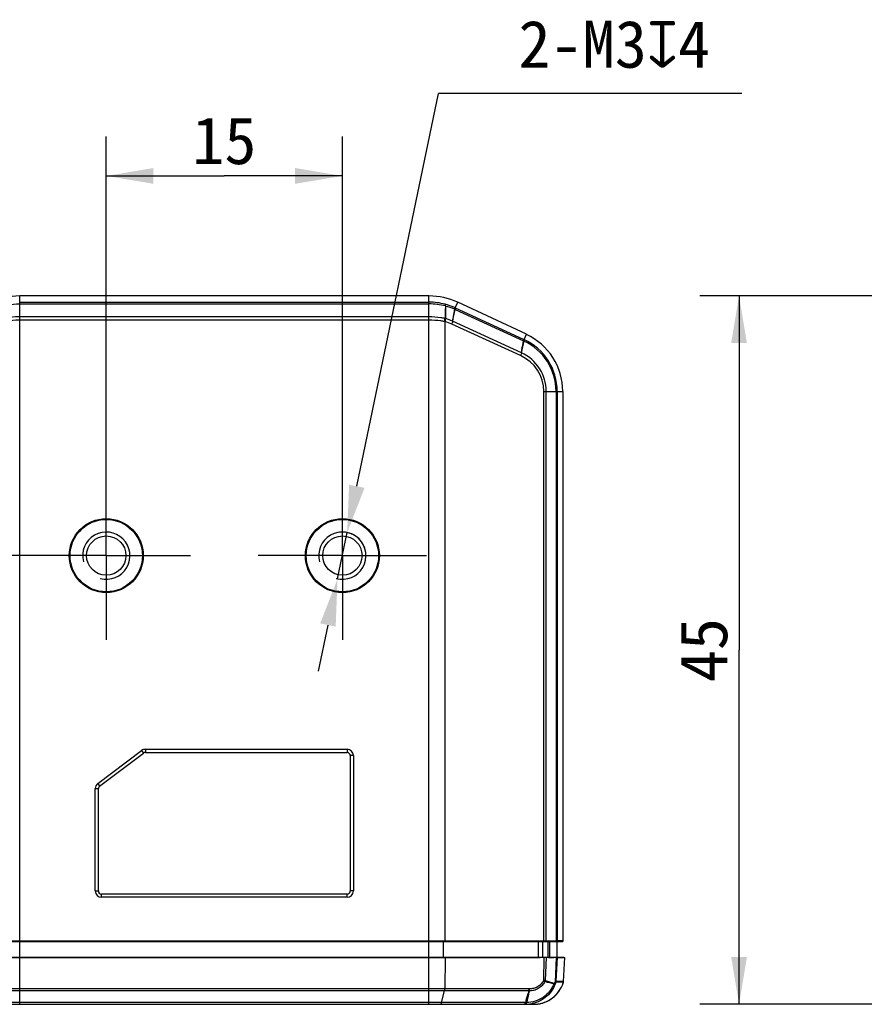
# Model space of a CAD drawing. Header units: millimetres. Extents: x 30 to 265, y 55 to 191.
# Tile 2 of 10: x 68 to 122, y 95 to 157. Entities that reach past the tile are written whole.
import ezdxf
from ezdxf.enums import TextEntityAlignment as Align

# ---------------------------------------------------------------- set-up
doc = ezdxf.new("R2010")
doc.units = ezdxf.units.MM
doc.header["$LTSCALE"] = 16.335
doc.header["$PDMODE"] = 3
doc.header["$PDSIZE"] = 8
doc.linetypes.add('CENTER', pattern=[0.6, 0.375, -0.075, 0.075, -0.075])
doc.layers.get('0').update_dxf_attribs({"linetype": 'CONTINUOUS'})
doc.layers.get('Defpoints').update_dxf_attribs({"linetype": 'CONTINUOUS'})
for name, color, linetype in [('00_COMPONENTS', 7, 'CONTINUOUS'), ('07_ALL_HOLES', 7, 'CONTINUOUS'), ('51__DRAFT_DIMS', 7, 'CONTINUOUS')]:
    doc.layers.add(name, color=color, linetype=linetype)
doc.styles.get("Standard").update_dxf_attribs({"font": 'simfang.ttf'})
doc.dimstyles.new('DIMSTYLE_4', dxfattribs={"dimtxt": 3, "dimasz": 3, "dimexe": 2.5, "dimexo": 0.5, "dimgap": 0.75, "dimtad": 1, "dimdsep": 46, "dimtxsty": 'Standard', "dimblk": '_FILLED', "dimblk1": '_FILLED', "dimblk2": '_FILLED', "dimcen": 0.09, "dimclrt": 3, "dimazin": 2, "dimtp": 0.2, "dimtm": 0.2, "dimtfac": 1, "dimtofl": 0, "dimtmove": 0, "dimatfit": 3, "dimldrblk": '_FILLED', "dimfxl": 1, "dimtolj": 1, "dimarcsym": 0})
doc.dimstyles.new('DIMSTYLE_5', dxfattribs={"dimtxt": 3, "dimasz": 3, "dimexe": 2.5, "dimexo": 0.5, "dimtad": 1, "dimdsep": 46, "dimtxsty": 'Standard', "dimblk": '_FILLED', "dimblk1": '_FILLED', "dimblk2": '_FILLED', "dimcen": 0.09, "dimclrt": 3, "dimazin": 2, "dimtp": 0.1, "dimtm": 0.1, "dimtfac": 1, "dimtmove": 0, "dimatfit": 2, "dimldrblk": '_FILLED', "dimfxl": 1, "dimtolj": 1, "dimarcsym": 0})
doc.dimstyles.new('DIMSTYLE_6', dxfattribs={"dimtxt": 3, "dimasz": 3, "dimexe": 2.5, "dimexo": 0.5, "dimgap": 0.75, "dimtad": 1, "dimdec": 1, "dimdsep": 46, "dimtxsty": 'Standard', "dimblk": '_FILLED', "dimblk1": '_FILLED', "dimblk2": '_FILLED', "dimcen": 0.09, "dimclrt": 3, "dimazin": 2, "dimtp": 0.3, "dimtm": 0.3, "dimtfac": 1, "dimtdec": 1, "dimtofl": 0, "dimtmove": 0, "dimatfit": 3, "dimldrblk": '_FILLED', "dimfxl": 1, "dimtolj": 1, "dimarcsym": 0})

# ---------------------------------------------------------------- blocks, each defined once
blk = doc.blocks.new('_FILLED')
at = {"color": 0, "linetype": 'ByBlock'}
blk.add_solid([(0, 0), (-1, 0.167), (-1, -0.167)], dxfattribs=at)
blk = doc.blocks.new('*D4')
at = {"layer": '51__DRAFT_DIMS', "color": 4}
for p, q in [((73.785, 127.387), (73.785, 149.706)), ((88.785, 127.491), (88.785, 149.706)), ((73.785, 147.206), (81.285, 147.206)), ((88.785, 147.206), (81.285, 147.206))]:
    blk.add_line(p, q, dxfattribs=at)
at = {"layer": '51__DRAFT_DIMS', "color": 4, "xscale": 3, "yscale": 3, "zscale": 3, "rotation": 180}
blk.add_blockref('_FILLED', (73.785, 147.206), dxfattribs=at)
at = {"layer": '51__DRAFT_DIMS', "color": 4, "xscale": 3, "yscale": 3, "zscale": 3}
blk.add_blockref('_FILLED', (88.785, 147.206), dxfattribs=at)
at = {"layer": '51__DRAFT_DIMS', "color": 3}
blk.add_text('15', height=3, dxfattribs=at).set_placement((81.285, 147.956), align=Align.CENTER)
blk = doc.blocks.new('*D5')
at = {"layer": '51__DRAFT_DIMS', "color": 0, "lineweight": -2}
for p, q in [((89.702, 127.493), (94.9, 152.452)), ((114.16, 152.452), (94.9, 152.452)), ((88.479, 121.619), (89.091, 124.556)), ((87.867, 118.682), (87.256, 115.745))]:
    blk.add_line(p, q, dxfattribs=at)
at = {"layer": 'Defpoints', "color": 0}
for p in [(89.091, 124.556), (88.479, 121.619)]:
    blk.add_point(p, dxfattribs=at)
at = {"layer": '51__DRAFT_DIMS', "color": 0, "linetype": 'ByBlock', "lineweight": -2, "xscale": 3, "yscale": 3, "zscale": 3}
for p, rotation in [((89.091, 124.556), 258.235816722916), ((88.479, 121.619), 78.23581672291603)]:
    blk.add_blockref('_FILLED', p, dxfattribs=dict(at, rotation=rotation))
at = {"layer": '51__DRAFT_DIMS', "color": 3, "insert": (99.969, 157.077), "char_height": 3, "attachment_point": 1, "line_spacing_factor": 0.9}
blk.add_mtext('\\A1;{2-M3{\\fgdt;x}4}', dxfattribs=at)
blk = doc.blocks.new('*D6')
at = {"layer": '51__DRAFT_DIMS', "color": 4}
for p, q in [((69.873, 123.088), (62.941, 123.088)), ((65.441, 123.088), (65.441, 108.839)), ((65.441, 94.589), (65.441, 108.839)), ((67.785, 94.589), (62.941, 94.589))]:
    blk.add_line(p, q, dxfattribs=at)
at = {"layer": '51__DRAFT_DIMS', "color": 4, "xscale": 3, "yscale": 3, "zscale": 3}
for p, rotation in [((65.441, 123.088), 90), ((65.441, 94.589), 270)]:
    blk.add_blockref('_FILLED', p, dxfattribs=dict(at, rotation=rotation))
at = {"layer": '51__DRAFT_DIMS', "color": 3}
blk.add_text('28.5', height=3, rotation=90, dxfattribs=at).set_placement((64.691, 108.839), align=Align.CENTER)
blk = doc.blocks.new('*D7')
at = {"layer": '51__DRAFT_DIMS', "color": 4}
for p, q in [((132.427, 139.584), (111.484, 139.584)), ((113.984, 139.584), (113.984, 117.087)), ((113.984, 94.589), (113.984, 117.087)), ((132.427, 94.589), (111.484, 94.589))]:
    blk.add_line(p, q, dxfattribs=at)
at = {"layer": '51__DRAFT_DIMS', "color": 4, "xscale": 3, "yscale": 3, "zscale": 3}
for p, rotation in [((113.984, 139.584), 90), ((113.984, 94.589), 270)]:
    blk.add_blockref('_FILLED', p, dxfattribs=dict(at, rotation=rotation))
at = {"layer": '51__DRAFT_DIMS', "color": 3}
blk.add_text('45', height=3, rotation=90, dxfattribs=at).set_placement((113.234, 117.087), align=Align.CENTER)

msp = doc.modelspace()

# ---------------------------------------------------------------- linework, layer by layer
at = {"layer": '00_COMPONENTS', "color": 4}
for p, q in [((68.285, 94.589), (68.285, 139.584)), ((94.285, 94.589), (94.285, 139.584)), ((68.285, 139.188), (94.285, 139.188)), ((68.285, 139.08), (94.285, 139.08)), ((95.947, 138.825), (96.112, 139.179)), ((94.285, 138.254), (68.285, 138.254)), ((95.947, 138.825), (100.277, 136.839)), ((95.957, 138.716), (100.287, 136.73)), ((94.285, 138.047), (68.285, 138.047)), ((95.32, 98.616), (95.32, 137.946)), ((100.108, 135.792), (95.732, 137.798)), ((100.163, 135.971), (95.791, 137.976)), ((100.323, 136.818), (100.475, 137.145)), ((100.277, 136.839), (100.323, 136.818)), ((101.579, 133.519), (102.785, 133.519)), ((101.579, 98.617), (101.579, 133.519)), ((101.735, 98.617), (101.735, 133.519)), ((102.358, 133.519), (102.358, 98.617)), ((102.435, 133.519), (102.435, 98.617)), ((76.031, 110.709), (76.151, 110.549)), ((76.272, 110.789), (76.272, 110.589)), ((89.085, 110.789), (89.085, 110.589)), ((89.485, 110.389), (89.285, 110.389)), ((73.085, 108.289), (73.285, 108.289)), ((73.244, 108.609), (73.364, 108.449)), ((73.085, 101.789), (73.285, 101.789)), ((73.485, 101.389), (73.485, 101.589)), ((89.085, 101.389), (89.085, 101.589)), ((89.485, 101.789), (89.285, 101.789)), ((95.191, 98.589), (95.32, 98.616)), ((95.191, 98.589), (95.191, 97.589)), ((101.23, 98.589), (101.359, 98.616)), ((101.23, 98.589), (101.23, 97.589)), ((101.489, 98.589), (101.878, 98.616)), ((101.489, 98.589), (101.489, 97.589)), ((101.835, 98.589), (102.224, 98.616)), ((101.835, 98.589), (101.835, 97.589)), ((101.946, 98.589), (102.441, 98.615)), ((101.946, 98.589), (101.946, 97.589)), ((95.32, 97.563), (95.191, 97.589)), ((101.359, 97.563), (101.23, 97.589)), ((101.877, 97.563), (101.489, 97.589)), ((102.223, 97.563), (101.835, 97.589)), ((102.44, 97.563), (101.946, 97.589)), ((95.32, 97.563), (95.293, 95.571)), ((101.579, 97.562), (101.559, 96.083)), ((101.734, 97.562), (101.674, 96.095)), ((102.356, 97.562), (102.293, 96.005)), ((102.434, 97.562), (102.354, 96.046)), ((102.833, 95.998), (102.346, 95.998)), ((102.841, 96.046), (102.354, 96.046)), ((102.833, 95.996), (102.833, 95.997)), ((100.644, 95.571), (61.925, 95.571)), ((100.63, 95.441), (61.94, 95.441)), ((95.088, 94.694), (95.278, 95.441)), ((100.408, 94.694), (62.161, 94.694))]:
    msp.add_line(p, q, dxfattribs=at)
at = {"layer": '00_COMPONENTS', "color": 7}
for p, q in [((94.285, 139.584), (68.285, 139.584)), ((100.475, 137.145), (96.112, 139.179)), ((102.785, 133.519), (102.785, 98.589)), ((73.244, 108.609), (76.031, 110.709)), ((76.272, 110.789), (89.085, 110.789)), ((73.364, 108.449), (76.151, 110.549)), ((76.272, 110.589), (89.085, 110.589)), ((89.285, 110.389), (89.285, 101.789)), ((89.485, 110.389), (89.485, 101.789)), ((73.085, 101.789), (73.085, 108.289)), ((73.285, 101.789), (73.285, 108.289)), ((89.085, 101.589), (73.485, 101.589)), ((89.085, 101.389), (73.485, 101.389)), ((59.785, 98.589), (102.785, 98.589)), ((61.211, 98.616), (101.359, 98.616)), ((101.878, 98.616), (102.224, 98.616)), ((102.785, 98.615), (102.289, 98.589)), ((102.432, 97.589), (102.432, 98.589)), ((102.785, 98.615), (102.441, 98.615)), ((60.153, 97.589), (102.432, 97.589)), ((102.864, 97.567), (102.432, 97.589)), ((61.211, 97.563), (101.359, 97.563)), ((101.877, 97.563), (102.223, 97.563)), ((102.44, 97.563), (102.921, 97.563)), ((102.841, 96.046), (102.921, 97.563)), ((102.921, 97.563), (102.921, 97.563)), ((102.818, 95.951), (102.833, 95.997)), ((61.644, 94.589), (100.925, 94.589)), ((100.989, 94.59), (101.027, 94.592)), ((100.989, 94.59), (100.989, 94.59))]:
    msp.add_line(p, q, dxfattribs=at)
for points in [[(101.027, 94.592), (101.174, 94.605), (101.321, 94.629), (101.466, 94.664), (101.607, 94.71), (101.745, 94.766), (101.879, 94.832), (102.007, 94.908), (102.13, 94.994), (102.245, 95.089), (102.354, 95.192), (102.454, 95.303), (102.546, 95.421), (102.629, 95.545), (102.702, 95.676), (102.765, 95.811), (102.818, 95.951)], [(102.833, 95.997), (102.834, 96.002), (102.837, 96.012), (102.839, 96.021), (102.84, 96.032), (102.84, 96.034)]]:
    msp.add_lwpolyline(points, dxfattribs=at)
for centre, radius in [((73.785, 123.088), 2.35), ((73.785, 123.088), 2.3), ((88.785, 123.088), 2.35), ((88.785, 123.088), 2.3), ((73.785, 123.088), 1.25), ((88.785, 123.088), 1.25)]:
    msp.add_circle(centre, radius, dxfattribs=at)
for centre, radius, start, end in [((68.285, 135.26), 4.324, 90, 115), ((94.285, 135.26), 4.324, 65, 90), ((98.785, 133.519), 4, 0, 65), ((76.272, 110.389), 0.4, 90, 127), ((89.085, 110.389), 0.4, 0, 90), ((76.272, 110.389), 0.2, 90, 127), ((89.085, 110.389), 0.2, 0, 90), ((73.485, 108.289), 0.4, 127, 180), ((73.485, 108.289), 0.2, 127, 180), ((73.485, 101.789), 0.4, 180, 270), ((73.485, 101.789), 0.2, 180, 270), ((89.085, 101.789), 0.4, 270, 360), ((89.085, 101.789), 0.2, 270, 360), ((101.358, 116.877), 18.261, 270.00439, 270.69536), ((101.879, 106.341), 7.726, 268.93091, 269.99321), ((102.223, 106.316), 7.701, 270.00556, 271.0004), ((101.357, 79.283), 18.281, 89.30547, 89.99565), ((101.878, 89.819), 7.744, 90.00695, 91.06707), ((102.222, 89.861), 7.703, 89.0004, 89.99464), ((102.644, 96.056), 0.198, 350.29769, 353.52334), ((102.645, 96.056), 0.197, 353.52995, 357.05547), ((100.429, 96.603), 2.013, 269.99981, 270.8569), ((100.429, 96.6), 2.011, 270.85896, 273.77267), ((100.429, 96.604), 2.015, 273.77165, 279.88062), ((100.925, 96.581), 1.992, 270.00069, 271.81953)]:
    msp.add_arc(centre, radius, start, end, dxfattribs=at)
at = {"layer": '00_COMPONENTS', "color": 4}
for centre, radius, start, end in [((94.285, 135.188), 4, 75.11342, 90.00005), ((94.285, 134.959), 4.121, 75.31876, 90.00377), ((94.302, 135.254), 3.931, 65.88554, 75.1131), ((94.334, 135.257), 3.82, 65.65585, 74.84286), ((93.936, 134.438), 4.827, 65.54143, 65.87776), ((24.955, 153.067), 72.425, 347.97352, 348.57578), ((94.789, 136.204), 2.771, 65.32784, 66.14901), ((94.348, 135.344), 3.83, 65.33292, 65.54168), ((94.506, 135.552), 3.481, 65.36543, 65.57472), ((95.172, 137.38), 0.585, 75.33214, 79.46965), ((95.122, 137.337), 0.834, 74.55968, 77.85252), ((94.586, 135.251), 2.793, 65.77744, 74.75691), ((94.535, 135.253), 2.998, 65.33785, 74.36286), ((17.379, 153.406), 84.604, 348.10605, 348.62159), ((98.969, 133.88), 3.14, 64.52421, 65.18406), ((98.833, 133.52), 3.525, 359.99525, 65.04174), ((98.802, 133.519), 3.633, 0.00026, 65.25231), ((99.088, 133.519), 2.491, 0.01501, 65.83531), ((99.037, 133.519), 2.698, 0.00728, 65.24051), ((73.785, 123.088), 1.5, 255, 195), ((88.785, 123.088), 1.5, 255, 195), ((101.417, 96.137), 0.26, 339.1527, 350.74187), ((110.64, 127.67), 32.875, 254.14874, 255.16613), ((107.676, 115.497), 20.309, 252.81096, 254.45452), ((101.977, 95.97), 0.258, 342.09994, 351.46112), ((102.154, 96.057), 0.201, 342.82373, 356.97286), ((100.918, 96.59), 2.004, 341.10288, 342.80971), ((102.641, 96.057), 0.201, 342.82265, 356.97395), ((102.652, 96.055), 0.19, 342.38841, 347.42395), ((102.649, 96.055), 0.193, 347.48339, 350.31522), ((100.633, 94.88), 0.561, 88.16422, 90.40308), ((100.644, 94.828), 0.743, 87.97476, 90.0011), ((100.05, 94.78), 0.368, 340.0625, 343.17281), ((99.947, 94.811), 0.476, 343.15084, 345.78034), ((100.387, 98.705), 4.011, 270.30036, 271.2055), ((99.797, 94.807), 0.684, 348.77308, 350.57753), ((100.456, 95.46), 0.766, 271.20118, 272.59014), ((100.429, 96.599), 2.01, 279.88533, 281.91208), ((100.925, 96.578), 1.989, 271.82144, 273.8727)]:
    msp.add_arc(centre, radius, start, end, dxfattribs=at)
for points, knots in [([(67.24, 138.946), (67.325, 138.968), (67.667, 139.046), (68.02, 139.08), (68.285, 139.08)], [0, 0, 0, 0, 0.248096, 1, 1, 1, 1]), ([(95.329, 138.946), (95.327, 138.879), (95.318, 138.615), (95.307, 138.35), (95.297, 138.152)], [0, 0, 0, 0, 0.250263, 1, 1, 1, 1]), ([(95.329, 138.946), (95.332, 138.97), (95.334, 139.004), (95.325, 139.041), (95.317, 139.052), (95.312, 139.054)], [0, 0, 0, 0, 0.659962, 0.866675, 1, 1, 1, 1]), ([(95.333, 138.945), (95.334, 138.878), (95.336, 138.61), (95.339, 138.342), (95.344, 138.141)], [0, 0, 0, 0, 0.24956, 1, 1, 1, 1]), ([(95.909, 138.843), (95.912, 138.84), (95.918, 138.828), (95.92, 138.792), (95.915, 138.761), (95.909, 138.738)], [0, 0, 0, 0, 0.130373, 0.334781, 1, 1, 1, 1]), ([(68.285, 138.254), (68.199, 138.254), (67.86, 138.245), (67.521, 138.203), (67.273, 138.152)], [0, 0, 0, 0, 0.252544, 1, 1, 1, 1]), ([(95.297, 138.152), (95.215, 138.169), (94.881, 138.228), (94.54, 138.254), (94.285, 138.254)], [0, 0, 0, 0, 0.246881, 1, 1, 1, 1]), ([(95.909, 138.738), (95.899, 138.675), (95.857, 138.422), (95.816, 138.168), (95.786, 137.978)], [0, 0, 0, 0, 0.24966, 1, 1, 1, 1]), ([(95.934, 138.831), (95.946, 138.824), (95.952, 138.796), (95.951, 138.76), (95.948, 138.735), (95.945, 138.721)], [0, 0, 0, 0, 0.350882, 0.637745, 1, 1, 1, 1]), ([(95.947, 138.825), (95.958, 138.818), (95.964, 138.79), (95.963, 138.754), (95.959, 138.73), (95.957, 138.716)], [0, 0, 0, 0, 0.349449, 0.636734, 1, 1, 1, 1]), ([(68.285, 138.047), (68.201, 138.047), (67.868, 138.039), (67.535, 138.001), (67.291, 137.955)], [0, 0, 0, 0, 0.252582, 1, 1, 1, 1]), ([(95.279, 137.955), (95.198, 137.97), (94.869, 138.024), (94.536, 138.047), (94.285, 138.047)], [0, 0, 0, 0, 0.246763, 1, 1, 1, 1]), ([(95.279, 137.955), (95.285, 137.99), (95.295, 138.055), (95.298, 138.122), (95.297, 138.152)], [0, 0, 0, 0, 0.537813, 1, 1, 1, 1]), ([(95.32, 137.946), (95.328, 137.98), (95.34, 138.045), (95.344, 138.11), (95.344, 138.141)], [0, 0, 0, 0, 0.537712, 1, 1, 1, 1]), ([(95.791, 137.976), (95.787, 137.963), (95.778, 137.928), (95.76, 137.868), (95.742, 137.822), (95.732, 137.798)], [0, 0, 0, 0, 0.214049, 0.587714, 1, 1, 1, 1]), ([(100.163, 135.971), (100.173, 136.035), (100.213, 136.288), (100.255, 136.541), (100.287, 136.73)], [0, 0, 0, 0, 0.250265, 1, 1, 1, 1]), ([(100.277, 136.839), (100.289, 136.833), (100.295, 136.804), (100.293, 136.768), (100.29, 136.744), (100.287, 136.73)], [0, 0, 0, 0, 0.349449, 0.636734, 1, 1, 1, 1]), ([(100.323, 136.818), (100.327, 136.816), (100.332, 136.804), (100.333, 136.769), (100.326, 136.738), (100.32, 136.715)], [0, 0, 0, 0, 0.12623, 0.329745, 1, 1, 1, 1]), ([(100.163, 135.971), (100.159, 135.943), (100.143, 135.881), (100.121, 135.823), (100.108, 135.792)], [0, 0, 0, 0, 0.459777, 1, 1, 1, 1]), ([(102.223, 95.89), (102.155, 95.717), (101.965, 95.391), (101.551, 95.007), (101.046, 94.76), (100.675, 94.699), (100.49, 94.696)], [0, 0, 0, 0, 0.250927, 0.50114, 0.75073, 1, 1, 1, 1]), ([(101.648, 96.03), (101.6, 95.939), (101.479, 95.771), (101.237, 95.58), (100.954, 95.463), (100.752, 95.439), (100.651, 95.441)], [0, 0, 0, 0, 0.253109, 0.504003, 0.752742, 1, 1, 1, 1]), ([(101.559, 96.083), (101.516, 96.002), (101.408, 95.853), (101.191, 95.686), (100.939, 95.586), (100.759, 95.567), (100.671, 95.571)], [0, 0, 0, 0, 0.253558, 0.504596, 0.75316, 1, 1, 1, 1]), ([(102.344, 95.993), (102.291, 95.825), (102.14, 95.5), (101.793, 95.091), (101.353, 94.788), (101.016, 94.669), (100.844, 94.633)], [0, 0, 0, 0, 0.25064, 0.50083, 0.750582, 1, 1, 1, 1]), ([(101.06, 94.594), (101.254, 94.607), (101.641, 94.691), (102.158, 94.979), (102.57, 95.405), (102.751, 95.757), (102.814, 95.941)], [0, 0, 0, 0, 0.249897, 0.49984, 0.749867, 1, 1, 1, 1]), ([(101.674, 96.095), (101.666, 96.095), (101.644, 96.095), (101.605, 96.091), (101.575, 96.086), (101.559, 96.083)], [0, 0, 0, 0, 0.207561, 0.578155, 1, 1, 1, 1]), ([(101.648, 96.03), (101.642, 96.034), (101.613, 96.053), (101.583, 96.07), (101.559, 96.083)], [0, 0, 0, 0, 0.20983, 1, 1, 1, 1]), ([(101.66, 96.045), (101.659, 96.045), (101.656, 96.043), (101.652, 96.038), (101.65, 96.033), (101.648, 96.03)], [0, 0, 0, 0, 0.204298, 0.460295, 1, 1, 1, 1]), ([(102.323, 95.954), (102.318, 95.943), (102.305, 95.923), (102.282, 95.899), (102.254, 95.884), (102.233, 95.887), (102.223, 95.89)], [0, 0, 0, 0, 0.286476, 0.542296, 0.770638, 1, 1, 1, 1]), ([(102.293, 96.005), (102.286, 95.988), (102.276, 95.968), (102.26, 95.946), (102.251, 95.936), (102.239, 95.929), (102.233, 95.931)], [0, 0, 0, 0, 0.550827, 0.678879, 0.7993, 1, 1, 1, 1]), ([(102.349, 96.042), (102.342, 96.037), (102.323, 96.025), (102.305, 96.012), (102.293, 96.005)], [0, 0, 0, 0, 0.387392, 1, 1, 1, 1]), ([(102.323, 95.954), (102.322, 95.963), (102.314, 95.982), (102.301, 95.997), (102.293, 96.005)], [0, 0, 0, 0, 0.43173, 1, 1, 1, 1]), ([(102.344, 95.993), (102.342, 95.988), (102.335, 95.975), (102.328, 95.962), (102.323, 95.954)], [0, 0, 0, 0, 0.393631, 1, 1, 1, 1]), ([(102.346, 95.998), (102.345, 95.998), (102.345, 95.995), (102.344, 95.994), (102.344, 95.993)], [0, 0, 0, 0, 0.28862, 1, 1, 1, 1]), ([(102.354, 96.046), (102.354, 96.046), (102.352, 96.045), (102.35, 96.043), (102.349, 96.042)], [0, 0, 0, 0, 0.292154, 1, 1, 1, 1]), ([(95.278, 95.441), (95.283, 95.461), (95.29, 95.504), (95.292, 95.548), (95.293, 95.571)], [0, 0, 0, 0, 0.463011, 1, 1, 1, 1]), ([(100.63, 95.441), (100.61, 95.379), (100.533, 95.131), (100.461, 94.881), (100.408, 94.694)], [0, 0, 0, 0, 0.250946, 1, 1, 1, 1]), ([(100.651, 95.441), (100.639, 95.379), (100.588, 95.13), (100.533, 94.882), (100.49, 94.696)], [0, 0, 0, 0, 0.249266, 1, 1, 1, 1]), ([(100.63, 95.441), (100.635, 95.461), (100.641, 95.504), (100.644, 95.548), (100.644, 95.571)], [0, 0, 0, 0, 0.463012, 1, 1, 1, 1]), ([(100.651, 95.441), (100.657, 95.46), (100.665, 95.504), (100.669, 95.547), (100.671, 95.571)], [0, 0, 0, 0, 0.464021, 1, 1, 1, 1]), ([(95.023, 94.589), (95.025, 94.589), (95.034, 94.591), (95.042, 94.596), (95.047, 94.602)], [0, 0, 0, 0, 0.222382, 1, 1, 1, 1]), ([(95.047, 94.602), (95.057, 94.612), (95.073, 94.642), (95.083, 94.675), (95.088, 94.694)], [0, 0, 0, 0, 0.412381, 1, 1, 1, 1]), ([(100.344, 94.589), (100.354, 94.589), (100.371, 94.603), (100.386, 94.628), (100.393, 94.645), (100.396, 94.654)], [0, 0, 0, 0, 0.371413, 0.649952, 1, 1, 1, 1]), ([(100.429, 94.589), (100.433, 94.589), (100.442, 94.596), (100.451, 94.614), (100.461, 94.64), (100.465, 94.662), (100.468, 94.674)], [0, 0, 0, 0, 0.123221, 0.322524, 0.615433, 1, 1, 1, 1]), ([(100.459, 94.59), (100.462, 94.59), (100.468, 94.595), (100.478, 94.617), (100.482, 94.639), (100.485, 94.655)], [0, 0, 0, 0, 0.113384, 0.309957, 1, 1, 1, 1]), ([(100.485, 94.655), (100.485, 94.658), (100.487, 94.672), (100.489, 94.685), (100.49, 94.696)], [0, 0, 0, 0, 0.23155, 1, 1, 1, 1])]:
    msp.add_open_spline(points, degree=3, knots=knots, dxfattribs=at)
at = {"layer": '00_COMPONENTS', "color": 7}
for points, knots in [([(101.579, 98.617), (101.594, 98.617), (101.646, 98.618), (101.698, 98.618), (101.735, 98.617)], [0, 0, 0, 0, 0.285453, 1, 1, 1, 1]), ([(102.435, 98.617), (102.435, 98.617), (102.432, 98.617), (102.428, 98.617), (102.422, 98.617), (102.409, 98.617), (102.387, 98.617), (102.368, 98.617), (102.358, 98.617)], [0, 0, 0, 0, 0.024948, 0.079525, 0.163528, 0.276474, 0.586175, 1, 1, 1, 1]), ([(101.734, 97.562), (101.723, 97.562), (101.671, 97.561), (101.62, 97.561), (101.579, 97.562)], [0, 0, 0, 0, 0.208039, 1, 1, 1, 1]), ([(102.434, 97.562), (102.433, 97.562), (102.431, 97.562), (102.427, 97.562), (102.42, 97.562), (102.407, 97.561), (102.386, 97.562), (102.367, 97.562), (102.356, 97.562)], [0, 0, 0, 0, 0.025113, 0.079796, 0.163838, 0.2769, 0.587113, 1, 1, 1, 1])]:
    msp.add_open_spline(points, degree=3, knots=knots, dxfattribs=at)
for points in [[(102.435, 98.617), (102.437, 98.616), (102.439, 98.615), (102.441, 98.615)], [(102.434, 97.562), (102.436, 97.563), (102.438, 97.563), (102.44, 97.563)]]:
    msp.add_open_spline(points, degree=3, dxfattribs=at)
at = {"layer": '00_COMPONENTS', "color": 4}
msp.add_open_spline([(102.344, 95.993), (102.349, 96.009), (102.35, 96.026), (102.349, 96.042)], degree=3, dxfattribs=at)
at = {"layer": '07_ALL_HOLES', "color": 1, "linetype": 'CENTER'}
for p, q in [((73.785, 123.088), (73.785, 128.438)), ((88.785, 123.088), (88.785, 128.438)), ((73.785, 123.088), (68.435, 123.088)), ((73.785, 123.088), (73.785, 117.738)), ((73.785, 123.088), (79.135, 123.088)), ((88.785, 123.088), (83.435, 123.088)), ((88.785, 123.088), (94.135, 123.088)), ((88.785, 123.088), (88.785, 117.738))]:
    msp.add_line(p, q, dxfattribs=at)
at = {"layer": '51__DRAFT_DIMS', "color": 4}
msp.add_arc((88.785, 123.088), 1.5, 0, 96.67077, dxfattribs=at)

# ---------------------------------------------------------------- dimensions: what is measured, and where the dimension line sits
dim = msp.add_diameter_dim_2p(p1=(88.479, 121.619), p2=(89.091, 124.556), text='{2-M<>{\\fgdt;x}4}', dimstyle='DIMSTYLE_5', override={"dimtih": 1, "dimtoh": 1, "dimpost": '<>'}, dxfattribs=at)
dim.commit()
dim.dimension.update_dxf_attribs({"geometry": '*D5', "text_midpoint": (107.064, 152.452), "dimtype": 163})
dim = msp.add_linear_dim(base=(88.785, 147.206), p1=(73.785, 126.887), p2=(88.785, 126.991), dimstyle='DIMSTYLE_4', dxfattribs=at)
dim.commit()
dim.dimension.update_dxf_attribs({"geometry": '*D4', "text_midpoint": (81.37, 147.206), "dimtype": 160})
for base, p1, p2, dimstyle, picture, middle in [((113.984, 94.589), (132.927, 139.584), (132.927, 94.589), 'DIMSTYLE_6', '*D7', (113.984, 116.996)), ((65.441, 94.589), (70.373, 123.088), (62.441, 94.589), 'DIMSTYLE_4', '*D6', (65.441, 108.777))]:
    dim = msp.add_linear_dim(base=base, p1=p1, p2=p2, angle=270, dimstyle=dimstyle, dxfattribs=at)
    dim.commit()
    dim.dimension.update_dxf_attribs({"geometry": picture, "text_midpoint": middle, "dimtype": 160})

doc.saveas('drawing.dxf')
